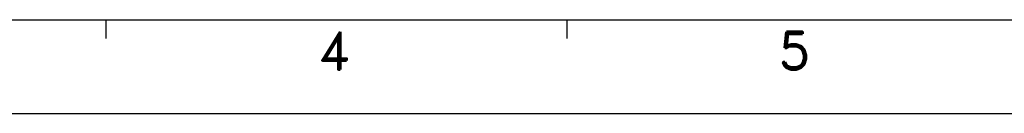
# Model space of a CAD drawing. Extents: x -31 to 1020, y 801 to 1395.
# Tile 4 of 29: x 402 to 559, y 801 to 816. Entities that reach past the tile are written whole.
import ezdxf
from ezdxf.enums import TextEntityAlignment as Align

# ---------------------------------------------------------------- set-up
doc = ezdxf.new("R2010")
doc.units = 0
doc.header["$LTSCALE"] = 23.1
doc.header["$MEASUREMENT"] = 0
doc.layers.get('0').update_dxf_attribs({"linetype": 'CONTINUOUS'})
doc.layers.add('paper', color=7, linetype='CONTINUOUS')
doc.styles.add('ARIAL', font='arial.ttf')
doc.styles.add('ROMAND', font='romand')

# ---------------------------------------------------------------- blocks, each defined once
blk = doc.blocks.new('A1')
at = {"layer": 'paper', "color": 3}
blk.add_line((15, 15), (826, 15), dxfattribs=at)
at = {"layer": 'paper', "color": 2}
for p, q in [((236.18, 15), (236.18, 12)), ((309.9, 15), (309.9, 12))]:
    blk.add_line(p, q, dxfattribs=at)
at = {"layer": 'paper', "color": 4}
blk.add_line((0, 0), (841, 0), dxfattribs=at)
at = {"style": 'ARIAL'}
for tag, p, height in [('TITLE', (754.05, 50.95), 8), ('V', (597.3, 37.23), 2.5), ('XXXXXXXXXX', (740.68, 27.01), 6), ('00', (812.75, 22.3), 6), ('mm', (606.88, 17.02), 3), ('ADP-XX', (640.78, 17), 3), ('2________2', (733.31, 17.17), 3), ("XX/XX'XX", (787.08, 17.17), 3), ('--', (579.59, 17.41), 3)]:
    blk.add_attdef(tag, p, '', height=height, dxfattribs=at)
at = {"layer": 'paper', "color": 1, "style": 'ROMAND'}
for s, p in [('4', (272.62, 10.04)), ('5', (346.34, 10.04))]:
    blk.add_text(s, height=6, dxfattribs=at).set_placement(p, align=Align.MIDDLE)

msp = doc.modelspace()

# ---------------------------------------------------------------- block references
msp.add_blockref('A1', (179.13, 801.01))

doc.saveas('drawing.dxf')
